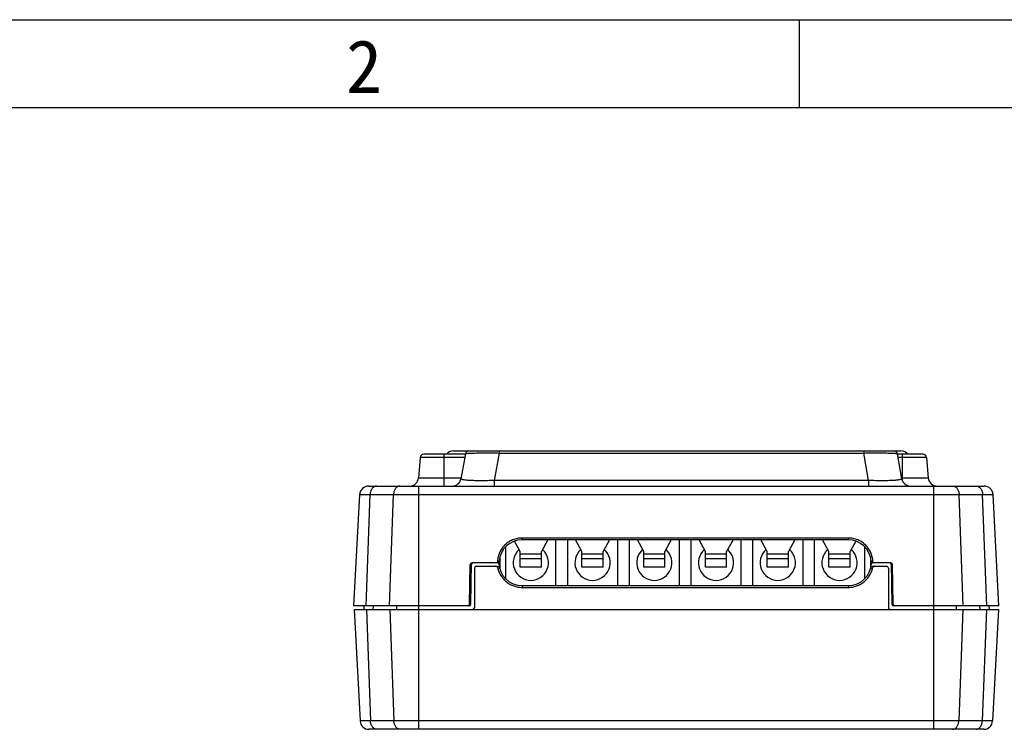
# Model space of a CAD drawing. Header units: millimetres. Extents: x 0 to 297, y 0 to 210.
# Tile 4 of 6: x 56 to 112, y 170 to 210. Entities that reach past the tile are written whole.
import ezdxf

# ---------------------------------------------------------------- set-up
doc = ezdxf.new("R2010")
doc.units = ezdxf.units.MM
doc.header["$LTSCALE"] = 16.335
doc.layers.get('0').update_dxf_attribs({"linetype": 'CONTINUOUS'})
doc.layers.add('00_COMPONENTS', color=7, linetype='CONTINUOUS')
doc.styles.add('TEXTSTYLE_3', font='simfang.ttf')

msp = doc.modelspace()

# ---------------------------------------------------------------- linework, layer by layer
at = {"color": 7}
for p, q in [((0, 210), (297, 210)), ((99.999, 210), (99.999, 205)), ((292.006, 205), (25, 205))]:
    msp.add_line(p, q, dxfattribs=at)
at = {"layer": '00_COMPONENTS', "color": 7}
for p, q in [((81.077, 185.345), (78.724, 185.345)), ((80.413, 185.545), (105.77, 185.545)), ((81.083, 185.38), (80.833, 183.958)), ((105.822, 183.958), (105.571, 185.38)), ((107.025, 185.345), (105.578, 185.345)), ((78.525, 185.162), (78.423, 184.001)), ((107.224, 185.162), (107.325, 184.001)), ((75.59, 183.545), (110.495, 183.545)), ((74.759, 176.745), (75.091, 183.071)), ((111.325, 176.745), (110.994, 183.071)), ((84.192, 179.825), (83.868, 180.424)), ((102.792, 180.595), (84.292, 180.595)), ((102.792, 180.495), (84.292, 180.495)), ((85.755, 180.495), (85.392, 179.825)), ((86.202, 177.895), (86.202, 180.495)), ((86.882, 177.895), (86.882, 180.495)), ((87.692, 179.825), (87.33, 180.495)), ((89.255, 180.495), (88.892, 179.825)), ((89.702, 180.495), (89.702, 177.895)), ((90.382, 177.895), (90.382, 180.495)), ((91.192, 179.825), (90.83, 180.495)), ((92.755, 180.495), (92.392, 179.825)), ((93.202, 180.495), (93.202, 177.895)), ((93.882, 177.895), (93.882, 180.495)), ((94.692, 179.825), (94.33, 180.495)), ((96.255, 180.495), (95.892, 179.825)), ((96.702, 180.495), (96.702, 177.895)), ((97.382, 177.895), (97.382, 180.495)), ((98.192, 179.825), (97.83, 180.495)), ((99.755, 180.495), (99.392, 179.825)), ((100.202, 180.495), (100.202, 177.895)), ((100.882, 177.895), (100.882, 180.495)), ((101.692, 179.825), (101.33, 180.495)), ((103.216, 180.424), (102.892, 179.825)), ((83.382, 178.267), (83.382, 180.123)), ((84.192, 178.95), (84.192, 179.825)), ((85.392, 178.95), (85.392, 179.825)), ((87.692, 178.95), (87.692, 179.825)), ((88.892, 178.95), (88.892, 179.825)), ((91.192, 178.95), (91.192, 179.825)), ((92.392, 178.95), (92.392, 179.825)), ((94.692, 178.95), (94.692, 179.825)), ((95.892, 178.95), (95.892, 179.825)), ((98.192, 178.95), (98.192, 179.825)), ((99.392, 178.95), (99.392, 179.825)), ((101.692, 178.95), (101.692, 179.825)), ((102.892, 178.95), (102.892, 179.825)), ((103.702, 180.123), (103.702, 178.267)), ((81.394, 176.843), (81.435, 179.193)), ((82.896, 179.195), (81.453, 179.195)), ((82.992, 179.195), (82.992, 179.269)), ((83.042, 179.552), (83.042, 178.838)), ((104.042, 179.552), (104.042, 178.838)), ((104.092, 179.269), (104.092, 179.195)), ((105.201, 179.195), (104.189, 179.195)), ((105.22, 179.193), (105.261, 176.843)), ((81.314, 176.843), (81.353, 179.097)), ((81.592, 178.895), (81.592, 176.645)), ((81.692, 178.995), (83.008, 178.995)), ((85.392, 178.95), (84.192, 178.95)), ((88.892, 178.95), (87.692, 178.95)), ((92.392, 178.95), (91.192, 178.95)), ((95.892, 178.95), (94.692, 178.95)), ((99.392, 178.95), (98.192, 178.95)), ((102.892, 178.95), (101.692, 178.95)), ((104.077, 178.995), (104.962, 178.995)), ((105.062, 178.895), (105.062, 176.645)), ((105.341, 176.843), (105.301, 179.097)), ((84.292, 177.895), (102.792, 177.895)), ((84.292, 177.795), (102.792, 177.795)), ((81.294, 176.745), (74.759, 176.745)), ((74.786, 176.545), (75.117, 170.219)), ((74.786, 176.545), (111.299, 176.545)), ((75.326, 176.745), (75.316, 176.545)), ((111.325, 176.745), (105.361, 176.745)), ((110.759, 176.745), (110.769, 176.545)), ((111.299, 176.545), (110.968, 170.219)), ((110.468, 169.745), (75.616, 169.745))]:
    msp.add_line(p, q, dxfattribs=at)
at = {"layer": '00_COMPONENTS', "color": 4}
for p, q in [((79.883, 183.545), (79.883, 185.345)), ((82.991, 185.419), (82.716, 183.86)), ((82.991, 185.545), (82.991, 185.419)), ((82.991, 185.419), (103.664, 185.419)), ((103.664, 185.545), (103.664, 185.419)), ((103.939, 183.86), (103.664, 185.419)), ((105.865, 183.825), (105.865, 185.345)), ((81.045, 185.162), (78.525, 185.162)), ((107.224, 185.162), (105.61, 185.162)), ((80.84, 184.001), (78.423, 184.001)), ((82.716, 183.86), (82.716, 183.545)), ((103.939, 183.86), (82.716, 183.86)), ((103.939, 183.86), (103.939, 183.545)), ((107.325, 184.001), (105.814, 184.001)), ((78.444, 169.745), (78.444, 183.545)), ((107.641, 169.745), (107.641, 183.545)), ((75.091, 183.071), (110.994, 183.071)), ((75.449, 176.745), (75.684, 183.071)), ((76.778, 176.745), (77.012, 183.071)), ((109.307, 176.745), (109.072, 183.071)), ((110.635, 176.745), (110.401, 183.071)), ((84.292, 180.495), (84.292, 180.595)), ((102.792, 180.495), (102.792, 180.595)), ((84.192, 179.708), (85.392, 179.708)), ((85.392, 179.41), (84.192, 179.41)), ((87.692, 179.708), (88.892, 179.708)), ((88.892, 179.41), (87.692, 179.41)), ((91.192, 179.708), (92.392, 179.708)), ((92.392, 179.41), (91.192, 179.41)), ((94.692, 179.708), (95.892, 179.708)), ((95.892, 179.41), (94.692, 179.41)), ((98.192, 179.708), (99.392, 179.708)), ((99.392, 179.41), (98.192, 179.41)), ((101.692, 179.708), (102.892, 179.708)), ((102.892, 179.41), (101.692, 179.41)), ((82.917, 178.913), (83.023, 178.914)), ((104.062, 178.914), (104.168, 178.913)), ((84.292, 177.895), (84.292, 177.795)), ((102.792, 177.895), (102.792, 177.795)), ((75.468, 176.545), (75.702, 170.219)), ((75.85, 176.745), (75.843, 176.545)), ((76.796, 176.545), (77.031, 170.219)), ((77.179, 176.745), (77.171, 176.545)), ((108.906, 176.745), (108.913, 176.545)), ((109.288, 176.545), (109.054, 170.219)), ((110.234, 176.745), (110.242, 176.545)), ((110.617, 176.545), (110.382, 170.219)), ((110.968, 170.219), (75.117, 170.219))]:
    msp.add_line(p, q, dxfattribs=at)
at = {"layer": '00_COMPONENTS', "color": 7}
for centre, radius, start, end in [((78.724, 185.145), 0.2, 90, 175), ((80.413, 185.045), 0.5, 90, 143.1267), ((81.28, 185.345), 0.2, 90, 170), ((105.374, 185.345), 0.2, 10, 90), ((105.77, 185.045), 0.5, 36.8733, 90), ((107.025, 185.145), 0.2, 5, 90), ((77.925, 184.045), 0.5, 270, 355), ((80.34, 184.045), 0.5, 270, 350), ((106.315, 184.045), 0.5, 190, 270), ((107.823, 184.045), 0.5, 185, 270), ((75.59, 183.045), 0.5, 90, 177), ((110.495, 183.045), 0.5, 3, 90), ((84.292, 179.195), 1.3, 90, 175.904), ((102.792, 179.195), 1.3, 4.096, 90), ((84.792, 179.195), 1, 131.5932, 48.4054), ((88.292, 179.195), 1, 131.5932, 48.4054), ((91.792, 179.195), 1, 131.5932, 48.4054), ((95.292, 179.195), 1, 131.5932, 48.4054), ((98.792, 179.195), 1, 131.5932, 48.4054), ((102.292, 179.195), 1, 131.5932, 48.4054), ((81.453, 179.095), 0.1, 90, 179), ((81.533, 179.095), 0.1, 90, 179), ((82.896, 179.295), 0.1, 270, 355.904), ((82.896, 179.095), 0.1, 4.096, 89.1167), ((84.292, 179.195), 1.3, 180, 270), ((102.792, 179.195), 1.3, 270, 360), ((104.189, 179.295), 0.1, 184.096, 270), ((104.189, 179.095), 0.1, 93.5995, 175.904), ((105.121, 179.095), 0.1, 1, 90), ((105.201, 179.095), 0.1, 1, 90), ((81.692, 178.895), 0.1, 90, 180), ((104.962, 178.895), 0.1, 0, 90), ((81.308, 177.645), 0.1, 280.5475, 359), ((105.347, 177.645), 0.1, 181, 259.4525), ((81.214, 176.845), 0.1, 270, 359), ((81.294, 176.845), 0.1, 270, 359), ((81.492, 176.645), 0.1, 270, 360), ((105.162, 176.645), 0.1, 180, 270), ((105.361, 176.845), 0.1, 181, 270), ((105.441, 176.845), 0.1, 181, 270), ((75.616, 170.245), 0.5, 183, 270), ((110.468, 170.245), 0.5, 270, 357)]:
    msp.add_arc(centre, radius, start, end, dxfattribs=at)
at = {"layer": '00_COMPONENTS', "color": 4}
for points, knots in [([(81.083, 185.38), (81.083, 185.381), (81.086, 185.383), (81.089, 185.385), (81.095, 185.387), (81.105, 185.39), (81.12, 185.393), (81.14, 185.395), (81.174, 185.399), (81.227, 185.404), (81.304, 185.408), (81.397, 185.413), (81.505, 185.416), (81.628, 185.419), (81.765, 185.422), (81.915, 185.424), (82.077, 185.425), (82.309, 185.425), (82.615, 185.424), (82.864, 185.421), (82.991, 185.419)], [0, 0, 0, 0, 0.00218, 0.003904, 0.006119, 0.012104, 0.020222, 0.030507, 0.042971, 0.074443, 0.114579, 0.16321, 0.220062, 0.284745, 0.356748, 0.435438, 0.520069, 0.609785, 0.800662, 1, 1, 1, 1]), ([(103.664, 185.419), (103.791, 185.421), (104.04, 185.424), (104.345, 185.425), (104.578, 185.425), (104.739, 185.424), (104.889, 185.422), (105.026, 185.419), (105.15, 185.416), (105.258, 185.413), (105.351, 185.408), (105.427, 185.404), (105.481, 185.399), (105.515, 185.395), (105.534, 185.393), (105.55, 185.39), (105.56, 185.387), (105.566, 185.385), (105.569, 185.383), (105.571, 185.381), (105.571, 185.38)], [0, 0, 0, 0, 0.199333, 0.390208, 0.479925, 0.564555, 0.643247, 0.71525, 0.779934, 0.836787, 0.885419, 0.925555, 0.957028, 0.969492, 0.979777, 0.987896, 0.993881, 0.996096, 0.997819, 1, 1, 1, 1]), ([(82.716, 183.86), (82.587, 183.856), (82.334, 183.848), (82.023, 183.845), (81.787, 183.846), (81.625, 183.849), (81.475, 183.854), (81.34, 183.86), (81.22, 183.868), (81.115, 183.877), (81.027, 183.888), (80.965, 183.898), (80.923, 183.907), (80.898, 183.913), (80.877, 183.92), (80.86, 183.927), (80.847, 183.934), (80.838, 183.942), (80.833, 183.95), (80.832, 183.956), (80.833, 183.958)], [0, 0, 0, 0, 0.203469, 0.398118, 0.489136, 0.574476, 0.653197, 0.724536, 0.787915, 0.842943, 0.8894, 0.927229, 0.942933, 0.956531, 0.968066, 0.977606, 0.985263, 0.991232, 0.995901, 1, 1, 1, 1]), ([(105.822, 183.958), (105.823, 183.956), (105.822, 183.95), (105.817, 183.942), (105.808, 183.934), (105.795, 183.927), (105.778, 183.92), (105.757, 183.913), (105.732, 183.907), (105.69, 183.898), (105.627, 183.888), (105.539, 183.877), (105.435, 183.868), (105.315, 183.86), (105.179, 183.854), (105.03, 183.849), (104.868, 183.846), (104.632, 183.845), (104.321, 183.848), (104.068, 183.856), (103.939, 183.86)], [0, 0, 0, 0, 0.004099, 0.008768, 0.014737, 0.022393, 0.031934, 0.043469, 0.057066, 0.07277, 0.110598, 0.157055, 0.212081, 0.275459, 0.346798, 0.425519, 0.510857, 0.601876, 0.796527, 1, 1, 1, 1]), ([(76.037, 183.545), (76.015, 183.545), (75.969, 183.539), (75.903, 183.511), (75.843, 183.467), (75.791, 183.408), (75.747, 183.336), (75.702, 183.225), (75.686, 183.133), (75.684, 183.071)], [0, 0, 0, 0, 0.103916, 0.211366, 0.325103, 0.446634, 0.576194, 0.712935, 1, 1, 1, 1]), ([(77.365, 183.545), (77.343, 183.545), (77.297, 183.539), (77.232, 183.511), (77.172, 183.467), (77.119, 183.408), (77.075, 183.336), (77.03, 183.225), (77.015, 183.133), (77.012, 183.071)], [0, 0, 0, 0, 0.103916, 0.211366, 0.325103, 0.446634, 0.576194, 0.712935, 1, 1, 1, 1]), ([(108.719, 183.545), (108.742, 183.545), (108.788, 183.539), (108.853, 183.511), (108.913, 183.467), (108.966, 183.408), (109.009, 183.336), (109.055, 183.225), (109.07, 183.133), (109.072, 183.071)], [0, 0, 0, 0, 0.103916, 0.211366, 0.325103, 0.446634, 0.576194, 0.712935, 1, 1, 1, 1]), ([(110.048, 183.545), (110.07, 183.545), (110.116, 183.539), (110.181, 183.511), (110.241, 183.467), (110.294, 183.408), (110.338, 183.336), (110.383, 183.225), (110.398, 183.133), (110.401, 183.071)], [0, 0, 0, 0, 0.103916, 0.211366, 0.325103, 0.446634, 0.576194, 0.712935, 1, 1, 1, 1]), ([(76.056, 169.745), (76.033, 169.745), (75.987, 169.751), (75.922, 169.779), (75.862, 169.823), (75.809, 169.882), (75.765, 169.954), (75.72, 170.065), (75.705, 170.157), (75.702, 170.219)], [0, 0, 0, 0, 0.103916, 0.211366, 0.325103, 0.446634, 0.576194, 0.712935, 1, 1, 1, 1]), ([(77.384, 169.745), (77.361, 169.745), (77.316, 169.751), (77.25, 169.779), (77.19, 169.823), (77.138, 169.882), (77.094, 169.954), (77.049, 170.065), (77.033, 170.157), (77.031, 170.219)], [0, 0, 0, 0, 0.103916, 0.211366, 0.325103, 0.446634, 0.576194, 0.712935, 1, 1, 1, 1]), ([(108.701, 169.745), (108.723, 169.745), (108.769, 169.751), (108.834, 169.779), (108.894, 169.823), (108.947, 169.882), (108.991, 169.954), (109.036, 170.065), (109.052, 170.157), (109.054, 170.219)], [0, 0, 0, 0, 0.103916, 0.211366, 0.325103, 0.446634, 0.576194, 0.712935, 1, 1, 1, 1]), ([(110.029, 169.745), (110.052, 169.745), (110.097, 169.751), (110.163, 169.779), (110.223, 169.823), (110.276, 169.882), (110.319, 169.954), (110.365, 170.065), (110.38, 170.157), (110.382, 170.219)], [0, 0, 0, 0, 0.103916, 0.211366, 0.325103, 0.446634, 0.576194, 0.712935, 1, 1, 1, 1])]:
    msp.add_open_spline(points, degree=3, knots=knots, dxfattribs=at)
at = {"layer": '00_COMPONENTS', "color": 7}
for points, knots in [([(84.292, 180.595), (84.201, 180.595), (84.018, 180.577), (83.754, 180.497), (83.511, 180.367), (83.298, 180.191), (83.124, 179.978), (82.994, 179.734), (82.915, 179.47), (82.897, 179.286), (82.897, 179.195)], [0, 0, 0, 0, 0.124824, 0.249741, 0.374695, 0.499685, 0.624716, 0.749786, 0.874885, 1, 1, 1, 1]), ([(104.187, 179.195), (104.188, 179.287), (104.17, 179.47), (104.091, 179.734), (103.961, 179.978), (103.786, 180.192), (103.573, 180.367), (103.33, 180.497), (103.066, 180.577), (102.883, 180.595), (102.792, 180.595)], [0, 0, 0, 0, 0.125161, 0.250306, 0.375422, 0.5005, 0.625535, 0.750529, 0.875555, 1, 1, 1, 1]), ([(82.917, 178.913), (82.915, 178.92), (82.91, 178.934), (82.898, 178.951), (82.882, 178.965), (82.857, 178.98), (82.823, 178.992), (82.795, 178.995), (82.781, 178.995)], [0, 0, 0, 0, 0.124836, 0.249793, 0.374866, 0.500009, 0.74988, 1, 1, 1, 1]), ([(82.917, 178.913), (82.933, 178.835), (82.979, 178.681), (83.087, 178.465), (83.229, 178.271), (83.402, 178.104), (83.602, 177.969), (83.821, 177.869), (84.053, 177.809), (84.213, 177.795), (84.292, 177.795)], [0, 0, 0, 0, 0.12517, 0.250316, 0.375429, 0.500508, 0.625551, 0.750545, 0.875618, 1, 1, 1, 1]), ([(102.792, 177.795), (102.872, 177.795), (103.032, 177.809), (103.264, 177.87), (103.483, 177.969), (103.683, 178.104), (103.856, 178.271), (103.998, 178.465), (104.105, 178.681), (104.152, 178.835), (104.168, 178.913)], [0, 0, 0, 0, 0.124815, 0.249757, 0.37472, 0.499708, 0.624732, 0.749792, 0.874883, 1, 1, 1, 1]), ([(104.304, 178.995), (104.29, 178.995), (104.261, 178.992), (104.227, 178.98), (104.203, 178.965), (104.187, 178.951), (104.174, 178.934), (104.169, 178.92), (104.168, 178.913)], [0, 0, 0, 0, 0.25012, 0.499991, 0.625134, 0.750207, 0.875164, 1, 1, 1, 1])]:
    msp.add_open_spline(points, degree=3, knots=knots, dxfattribs=at)

# ---------------------------------------------------------------- texts
at = {"color": 3, "insert": (74.318, 208.847), "char_height": 3, "width": 2.2031, "attachment_point": 1, "line_spacing_factor": 0.9, "style": 'TEXTSTYLE_3'}
msp.add_mtext('2', dxfattribs=at)

doc.saveas('drawing.dxf')
